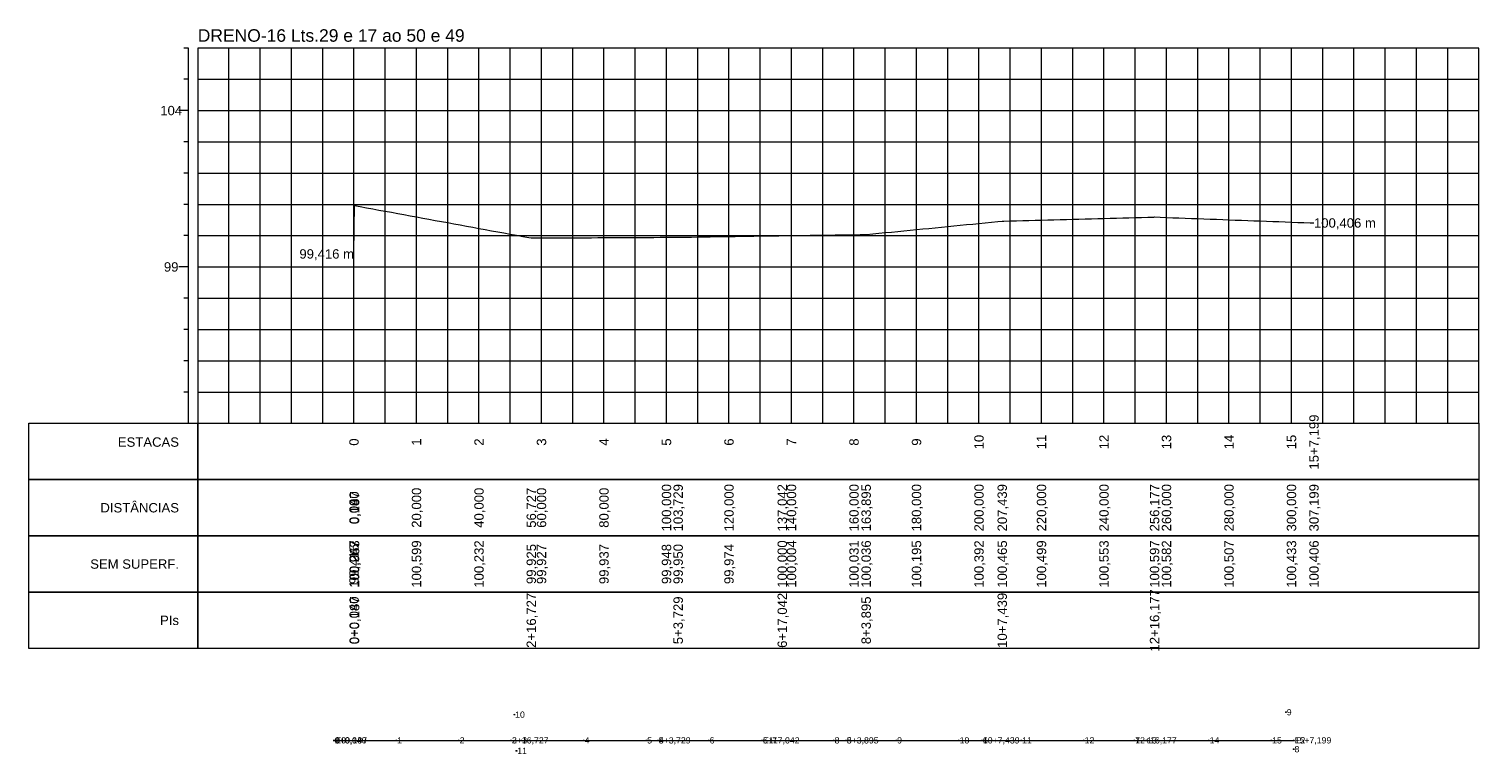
# Model space of a CAD drawing. Header units: inches. Extents: x 4765 to 5229, y 9996 to 10227.
import ezdxf
from ezdxf.enums import TextEntityAlignment as Align

# ---------------------------------------------------------------- set-up
doc = ezdxf.new("R2010")
doc.units = ezdxf.units.IN
doc.header["$MEASUREMENT"] = 0
doc.header["$PDMODE"] = 34
doc.header["$PDSIZE"] = 0.2
doc.layers.get('0').update_dxf_attribs({"lineweight": 0})
doc.styles.add('$PF_GREIDE', font='arial.ttf')
doc.styles.add('$VIAS_TEXTOS_PERFIL0', font='arial.ttf')
doc.styles.get("Standard").update_dxf_attribs({"font": 'arial.ttf'})

# ---------------------------------------------------------------- blocks, each defined once
blk = doc.blocks.new('$VIAS_PERFLONG_PERFIL0')
at = {"color": 30}
for p, q in [((-3, 120), (-4.5, 120)), ((10, 0), (10, 120)), ((20, 0), (20, 120)), ((30, 0), (30, 120)), ((40, 0), (40, 120)), ((60, 0), (60, 120)), ((70, 0), (70, 120)), ((80, 0), (80, 120)), ((90, 0), (90, 120)), ((110, 0), (110, 120)), ((120, 0), (120, 120)), ((130, 0), (130, 120)), ((140, 0), (140, 120)), ((160, 0), (160, 120)), ((170, 0), (170, 120)), ((180, 0), (180, 120)), ((190, 0), (190, 120)), ((210, 0), (210, 120)), ((220, 0), (220, 120)), ((230, 0), (230, 120)), ((240, 0), (240, 120)), ((260, 0), (260, 120)), ((270, 0), (270, 120)), ((280, 0), (280, 120)), ((290, 0), (290, 120)), ((310, 0), (310, 120)), ((320, 0), (320, 120)), ((330, 0), (330, 120)), ((340, 0), (340, 120)), ((360, 0), (360, 120)), ((370, 0), (370, 120)), ((380, 0), (380, 120)), ((390, 0), (390, 120)), ((-3, 110), (-4.5, 110)), ((0, 110), (410, 110)), ((-3, 90), (-4.5, 90)), ((0, 90), (410, 90)), ((-3, 80), (-4.5, 80)), ((0, 80), (410, 80)), ((-3, 70), (-4.5, 70)), ((0, 70), (410, 70)), ((-3, 60), (-4.5, 60)), ((0, 60), (410, 60)), ((-3, 40), (-4.5, 40)), ((0, 40), (410, 40)), ((-3, 30), (-4.5, 30)), ((0, 30), (410, 30)), ((-3, 20), (-4.5, 20)), ((0, 20), (410, 20)), ((-3, 10), (-4.5, 10)), ((0, 10), (410, 10))]:
    blk.add_line(p, q, dxfattribs=at)
at = {"color": 36}
for p, q in [((-3, 0), (-3, 120)), ((50, 0), (50, 120)), ((100, 0), (100, 120)), ((150, 0), (150, 120)), ((200, 0), (200, 120)), ((250, 0), (250, 120)), ((300, 0), (300, 120)), ((350, 0), (350, 120)), ((400, 0), (400, 120)), ((-3, 100), (-6, 100)), ((0, 100), (410, 100)), ((-3, 50), (-6, 50)), ((0, 50), (410, 50))]:
    blk.add_line(p, q, dxfattribs=at)
at = {"color": 36, "linetype": 'Continuous'}
for points in [[(0, 0), (410, 0), (410, 120), (0, 120)], [(-54, 0), (0, 0), (0, -18), (-54, -18)], [(0, 0), (410, 0), (410, -18), (0, -18)], [(-54, -18), (0, -18), (0, -36), (-54, -36)], [(0, -18), (410, -18), (410, -36), (0, -36)], [(-54, -36), (0, -36), (0, -54), (-54, -54)], [(0, -36), (410, -36), (410, -54), (0, -54)], [(-54, -54), (0, -54), (0, -72), (-54, -72)], [(0, -54), (410, -54), (410, -72), (0, -72)]]:
    blk.add_lwpolyline(points, close=True, dxfattribs=at)
at = {"color": 5, "linetype": 'Continuous'}
blk.add_lwpolyline([(50, 54.16), (50.04, 62.47), (50.19, 69.63), (52, 69.3), (54, 68.93), (56, 68.56), (58, 68.2), (60, 67.83), (62, 67.46), (64, 67.1), (66, 66.73), (68, 66.36), (70, 65.99), (72, 65.63), (74, 65.26), (76, 64.89), (78, 64.53), (80, 64.16), (82, 63.79), (84, 63.43), (86, 63.06), (88, 62.69), (90, 62.32), (92, 61.96), (94, 61.59), (96, 61.22), (98, 60.86), (100, 60.49), (102, 60.12), (104, 59.76), (106, 59.39), (106.73, 59.25), (108, 59.26), (110, 59.27), (112, 59.28), (114, 59.29), (116, 59.3), (118, 59.31), (120, 59.32), (122, 59.33), (124, 59.34), (126, 59.35), (128, 59.36), (130, 59.37), (132, 59.38), (134, 59.39), (136, 59.4), (138, 59.41), (140, 59.43), (142, 59.44), (144, 59.45), (146, 59.46), (148, 59.47), (150, 59.48), (152, 59.49), (153.73, 59.5), (154, 59.5), (156, 59.53), (158, 59.56), (160, 59.59), (162, 59.62), (164, 59.65), (166, 59.68), (168, 59.71), (170, 59.74), (172, 59.77), (174, 59.8), (176, 59.83), (178, 59.86), (180, 59.89), (182, 59.92), (184, 59.95), (186, 59.98), (187.04, 60), (188, 60.01), (190, 60.04), (192, 60.07), (194, 60.09), (196, 60.12), (198, 60.15), (200, 60.18), (202, 60.2), (204, 60.23), (206, 60.26), (208, 60.28), (210, 60.31), (212, 60.34), (213.89, 60.36), (214, 60.37), (216, 60.57), (218, 60.77), (220, 60.97), (222, 61.16), (224, 61.36), (226, 61.56), (228, 61.75), (230, 61.95), (232, 62.15), (234, 62.34), (236, 62.54), (238, 62.74), (240, 62.93), (242, 63.13), (244, 63.33), (246, 63.53), (248, 63.72), (250, 63.92), (252, 64.12), (254, 64.31), (256, 64.51), (257.44, 64.65), (258, 64.67), (260, 64.72), (262, 64.77), (264, 64.83), (266, 64.88), (268, 64.94), (270, 64.99), (272, 65.04), (274, 65.1), (276, 65.15), (278, 65.21), (280, 65.26), (282, 65.31), (284, 65.37), (286, 65.42), (288, 65.48), (290, 65.53), (292, 65.58), (294, 65.64), (296, 65.69), (298, 65.75), (300, 65.8), (302, 65.85), (304, 65.91), (306, 65.96), (306.18, 65.97), (308, 65.9), (310, 65.82), (312, 65.75), (314, 65.67), (316, 65.6), (318, 65.52), (320, 65.45), (322, 65.37), (324, 65.3), (326, 65.22), (328, 65.15), (330, 65.07), (332, 65), (334, 64.93), (336, 64.85), (338, 64.78), (340, 64.7), (342, 64.63), (344, 64.55), (346, 64.48), (348, 64.4), (350, 64.33), (352, 64.25), (354, 64.18), (356, 64.1), (357.2, 64.06)], dxfattribs=at)
at = {"color": 7, "linetype": 'Continuous', "style": '$VIAS_TEXTOS_PERFIL0'}
blk.add_text('DRENO-16 Lts.29 e 17 ao 50 e 49', height=4, dxfattribs=at).set_placement((0, 122))
at = {"color": 36, "linetype": 'Continuous', "style": '$PF_GREIDE'}
for s, p in [('104', (-8.5, 100)), ('99', (-8.5, 50))]:
    blk.add_text(s, height=3, dxfattribs=at).set_placement(p, align=Align.MIDDLE_CENTER)
at = {"color": 7, "linetype": 'Continuous', "style": '$PF_GREIDE'}
blk.add_text('100,406 m', height=3, dxfattribs=at).set_placement((357.2, 64.06), align=Align.MIDDLE_LEFT)
for s, p in [('99,416 m', (50, 54.16)), ('ESTACAS', (-6, -6)), ('DISTÂNCIAS', (-6, -27)), ('SEM SUPERF.', (-6, -45)), ('PIs', (-6, -63))]:
    blk.add_text(s, height=3, dxfattribs=at).set_placement(p, align=Align.MIDDLE_RIGHT)
for s, p in [('15+7,199', (357.2, -6)), ('10', (250, -6)), ('11', (270, -6)), ('12', (290, -6)), ('13', (310, -6)), ('14', (330, -6)), ('15', (350, -6)), ('0', (50, -6)), ('1', (70, -6)), ('2', (90, -6)), ('3', (110, -6)), ('4', (130, -6)), ('5', (150, -6)), ('6', (170, -6)), ('7', (190, -6)), ('8', (210, -6)), ('9', (230, -6)), ('0,000', (50, -27)), ('0,040', (50.04, -27)), ('0,187', (50.19, -27)), ('20,000', (70, -27)), ('40,000', (90, -27)), ('56,727', (106.73, -27)), ('60,000', (110, -27)), ('80,000', (130, -27)), ('100,000', (150, -27)), ('103,729', (153.73, -27)), ('120,000', (170, -27)), ('137,042', (187.04, -27)), ('140,000', (190, -27)), ('160,000', (210, -27)), ('163,895', (213.89, -27)), ('180,000', (230, -27)), ('200,000', (250, -27)), ('207,439', (257.44, -27)), ('220,000', (270, -27)), ('240,000', (290, -27)), ('256,177', (306.18, -27)), ('260,000', (310, -27)), ('280,000', (330, -27)), ('300,000', (350, -27)), ('307,199', (357.2, -27)), ('99,416', (50, -45)), ('100,247', (50.04, -45)), ('100,963', (50.19, -45)), ('100,599', (70, -45)), ('100,232', (90, -45)), ('99,925', (106.73, -45)), ('99,927', (110, -45)), ('99,937', (130, -45)), ('99,948', (150, -45)), ('99,950', (153.73, -45)), ('99,974', (170, -45)), ('100,000', (187.04, -45)), ('100,004', (190, -45)), ('100,031', (210, -45)), ('100,036', (213.89, -45)), ('100,195', (230, -45)), ('100,392', (250, -45)), ('100,465', (257.44, -45)), ('100,499', (270, -45)), ('100,553', (290, -45)), ('100,597', (306.18, -45)), ('100,582', (310, -45)), ('100,507', (330, -45)), ('100,433', (350, -45)), ('100,406', (357.2, -45)), ('2+16,727', (106.73, -63)), ('6+17,042', (187.04, -63)), ('10+7,439', (257.44, -63)), ('12+16,177', (306.18, -63)), ('0+0,040', (50.04, -63)), ('0+0,187', (50.19, -63)), ('5+3,729', (153.73, -63)), ('8+3,895', (213.89, -63))]:
    blk.add_text(s, height=3, rotation=90, dxfattribs=at).set_placement(p, align=Align.MIDDLE_CENTER)

msp = doc.modelspace()

# ---------------------------------------------------------------- linework, layer by layer
msp.add_lwpolyline([(4862.96, 10000), (4863, 10000), (4863.15, 10000), (4919.69, 10000), (4966.69, 10000), (5000, 10000), (5026.85, 10000), (5070.4, 10000), (5119.14, 10000), (5170.16, 10000)])
at = {"lineweight": 0}
for p in [(5167.64, 10009.01), (4920.72, 10008.22), (4862.96, 10000), (4862.96, 10000), (4863, 10000), (4863, 10000), (4863.15, 10000), (4863.15, 10000), (4882.96, 10000), (4902.96, 10000), (4919.69, 10000), (4919.69, 10000), (4922.96, 10000), (4942.96, 10000), (4962.96, 10000), (4966.69, 10000), (4966.69, 10000), (4982.96, 10000), (5000, 10000), (5000, 10000), (5002.96, 10000), (5022.96, 10000), (5026.85, 10000), (5026.85, 10000), (5042.96, 10000), (5062.96, 10000), (5070.4, 10000), (5070.4, 10000), (5082.96, 10000), (5102.96, 10000), (5119.14, 10000), (5119.14, 10000), (5122.96, 10000), (5142.96, 10000), (5162.96, 10000), (5170.16, 10000), (5170.16, 10000), (4921.38, 9996.64), (5170.12, 9997.17)]:
    msp.add_point(p, dxfattribs=at)

# ---------------------------------------------------------------- block references
msp.add_blockref('$VIAS_PERFLONG_PERFIL0', (4819.39, 10101.37))

# ---------------------------------------------------------------- texts
for s, p in [('10', (4920.96, 10008.22)), ('9', (5167.88, 10009.01)), ('0', (4863.2, 10000)), ('2', (4863.24, 10000)), ('0+0,040', (4863.24, 10000)), ('1', (4863.2, 10000)), ('0+0,187', (4863.39, 10000)), ('E0', (4863.39, 10000)), ('1', (4883.2, 10000)), ('2', (4903.2, 10000)), ('3', (4919.93, 10000)), ('2+16,727', (4919.93, 10000)), ('3', (4923.2, 10000)), ('4', (4943.2, 10000)), ('5', (4963.2, 10000)), ('4', (4966.93, 10000)), ('5+3,729', (4966.93, 10000)), ('6', (4983.2, 10000)), ('6+17,042', (5000.24, 10000)), ('E1', (5000.24, 10000)), ('7', (5003.2, 10000)), ('8', (5023.2, 10000)), ('5', (5027.09, 10000)), ('8+3,895', (5027.09, 10000)), ('9', (5043.2, 10000)), ('10', (5063.2, 10000)), ('6', (5070.64, 10000)), ('10+7,439', (5070.64, 10000)), ('11', (5083.2, 10000)), ('12', (5103.2, 10000)), ('7', (5119.38, 10000)), ('12+16,177', (5119.38, 10000)), ('13', (5123.2, 10000)), ('14', (5143.2, 10000)), ('15', (5163.2, 10000)), ('15+7,199', (5170.4, 10000)), ('E2', (5170.4, 10000)), ('11', (4921.62, 9996.64)), ('8', (5170.36, 9997.17))]:
    msp.add_text(s, height=2, dxfattribs=at).set_placement(p, align=Align.MIDDLE_LEFT)

doc.saveas('drawing.dxf')
